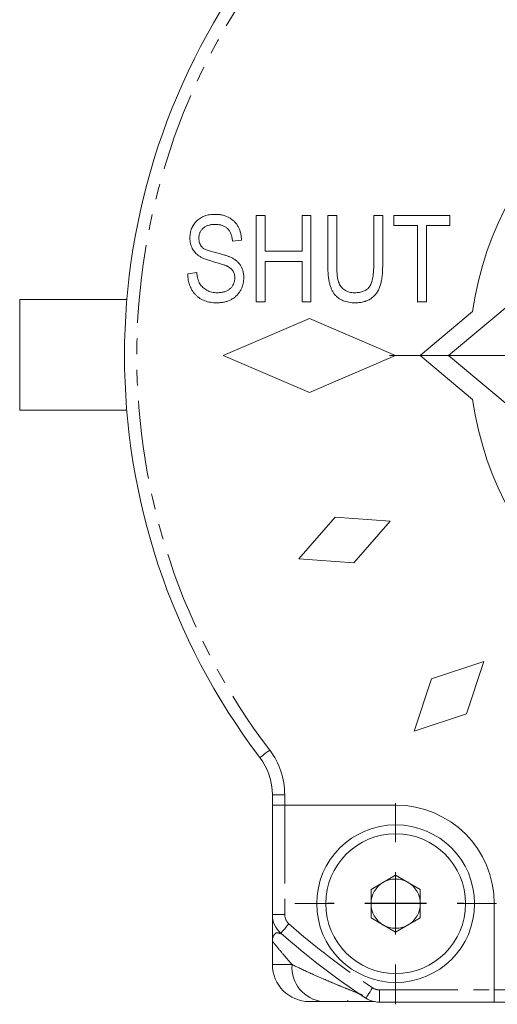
# Model space of a CAD drawing. Header units: millimetres. Extents: x 32 to 423, y -6 to 466.
# Tile 1 of 9: x 36 to 75, y -6 to 74. Entities that reach past the tile are written whole.
import ezdxf

# ---------------------------------------------------------------- set-up
doc = ezdxf.new("R2010")
doc.units = ezdxf.units.MM
doc.linetypes.add('PHANTOM', pattern=[12.7, 6.35, -1.27, 1.27, -1.27, 1.27, -1.27])

# ---------------------------------------------------------------- blocks, each defined once
blk = doc.blocks.new('SW_CENTERMARKSYMBOL_10')
at = {"color": 0, "linetype": 'Continuous', "lineweight": 0}
for p, q in [((0, 5), (0, 5.5)), ((0, 0), (0, 2.5)), ((-5, 0), (-5.5, 0)), ((0, 0), (-2.5, 0)), ((0, 0), (0, -2.5)), ((0, 0), (2.5, 0)), ((5, 0), (5.5, 0)), ((0, -5), (0, -5.5))]:
    blk.add_line(p, q, dxfattribs=at)
blk = doc.blocks.new('SW_CENTERMARKSYMBOL_14')
at = {"color": 0, "linetype": 'Continuous', "lineweight": 0}
for p, q in [((0, 5), (0, 32.5)), ((0, 0), (0, 2.5)), ((-5, 0), (-32.5, 0)), ((0, 0), (-2.5, 0)), ((0, 0), (0, -2.5)), ((0, 0), (2.5, 0)), ((5, 0), (32.5, 0)), ((0, -5), (0, -32.5))]:
    blk.add_line(p, q, dxfattribs=at)
blk = doc.blocks.new('SW_CENTERMARKSYMBOL_15')
at = {"color": 0, "linetype": 'Continuous', "lineweight": 0}
for p, q in [((0, 5), (0, 8.17)), ((0, 0), (0, 2.5)), ((-5, 0), (-8.17, 0)), ((0, 0), (-2.5, 0)), ((0, 0), (0, -2.5)), ((0, 0), (2.5, 0)), ((5, 0), (8.17, 0)), ((0, -5), (0, -8.17))]:
    blk.add_line(p, q, dxfattribs=at)

msp = doc.modelspace()

# ---------------------------------------------------------------- linework, layer by layer
at = {"color": 7, "linetype": 'Continuous', "lineweight": 15}
for p, q in [((55.034, 50.727), (55.034, 57.727)), ((55.034, 57.727), (55.762, 57.727)), ((55.762, 57.727), (55.762, 54.818)), ((58.762, 54.818), (58.762, 57.727)), ((58.762, 57.727), (59.489, 57.727)), ((59.489, 57.727), (59.489, 50.727)), ((60.852, 53.699), (60.852, 57.727)), ((60.852, 57.727), (61.58, 57.727)), ((61.58, 57.727), (61.58, 53.694)), ((64.58, 57.727), (65.307, 57.727)), ((64.58, 53.694), (64.58, 57.727)), ((65.307, 57.727), (65.307, 53.699)), ((66.216, 57.727), (70.762, 57.727)), ((66.216, 56.909), (66.216, 57.727)), ((70.762, 57.727), (70.762, 56.909)), ((68.125, 56.909), (66.216, 56.909)), ((68.125, 50.727), (68.125, 56.909)), ((70.762, 56.909), (68.852, 56.909)), ((68.852, 56.909), (68.852, 50.727)), ((53.852, 55.727), (53.125, 55.636)), ((55.762, 54.818), (58.762, 54.818)), ((58.762, 54), (55.762, 54)), ((55.762, 54), (55.762, 50.727)), ((58.762, 50.727), (58.762, 54)), ((49.489, 53), (50.216, 53.091)), ((76.459, 51.227), (70.659, 46.36)), ((35.859, 50.913), (35.859, 41.913)), ((44.551, 50.913), (35.859, 50.913)), ((55.762, 50.727), (55.034, 50.727)), ((59.489, 50.727), (58.762, 50.727)), ((68.852, 50.727), (68.125, 50.727)), ((72.604, 49.922), (68.359, 46.36)), ((59.359, 49.36), (52.359, 46.36)), ((66.359, 46.36), (59.359, 49.36)), ((52.359, 46.36), (59.359, 43.36)), ((59.359, 43.36), (66.359, 46.36)), ((68.359, 46.36), (72.604, 42.798)), ((70.659, 46.36), (76.459, 41.493)), ((44.542, 41.913), (35.859, 41.913)), ((61.443, 33.234), (58.513, 29.856)), ((65.904, 32.917), (61.443, 33.234)), ((62.974, 29.539), (65.904, 32.917)), ((58.513, 29.856), (62.974, 29.539)), ((73.519, 21.521), (69.276, 20.106)), ((72.105, 17.278), (73.519, 21.521)), ((69.276, 20.106), (67.862, 15.864)), ((67.862, 15.864), (72.105, 17.278)), ((56.359, 9.86), (56.359, 10.695)), ((56.359, 9.86), (57.359, 9.86)), ((56.359, 0.97), (56.359, 9.86)), ((66.359, 9.86), (57.359, 9.86)), ((64.359, 3.015), (66.359, 4.17)), ((66.359, 4.17), (68.359, 3.015)), ((64.359, 0.705), (64.359, 3.015)), ((68.359, 3.015), (68.359, 0.705)), ((74.359, -5.14), (74.359, 1.86)), ((66.359, -0.449), (64.359, 0.705)), ((68.359, 0.705), (66.359, -0.449)), ((56.359, -1.181), (56.359, -3.087)), ((74.359, -5.14), (74.359, -6.14)), ((60.453, -6.087), (59.359, -6.087)), ((62.459, -6.01), (62.535, -6.087)), ((74.359, -6.14), (65.042, -6.14)), ((122.359, -6.14), (74.359, -6.14))]:
    msp.add_line(p, q, dxfattribs=at)
at = {"color": 8, "linetype": 'PHANTOM', "lineweight": 0}
for p, q in [((57.359, 10.695), (56.359, 10.695)), ((57.359, 10.695), (57.359, 9.86)), ((57.359, 9.86), (57.359, 0.97)), ((56.359, 0.97), (57.359, 0.97)), ((56.359, -3.087), (57.958, -3.087)), ((65.042, -5.14), (65.042, -6.14)), ((65.042, -5.14), (74.359, -5.14)), ((74.359, -5.14), (122.359, -5.14))]:
    msp.add_line(p, q, dxfattribs=at)
at = {"color": 8, "linetype": 'PHANTOM', "lineweight": 0, "flags": 128}
for points in [[(56.138, 14.322), (55.983, 14.204), (55.833, 14.091), (55.696, 13.986), (55.575, 13.895), (55.476, 13.819), (55.402, 13.764), (55.357, 13.729), (55.342, 13.717)], [(57.697, 0.22), (57.568, 0.074), (57.444, -0.067), (57.33, -0.197), (57.23, -0.311), (57.148, -0.404), (57.087, -0.473), (57.049, -0.516), (57.036, -0.53)], [(63.94, -5.809), (63.951, -5.793), (63.982, -5.746), (64.033, -5.669), (64.102, -5.565), (64.185, -5.438), (64.28, -5.294), (64.384, -5.137), (64.491, -4.975)]]:
    msp.add_lwpolyline(points, dxfattribs=at)
at = {"color": 7, "linetype": 'Continuous', "lineweight": 15}
for radius in [6.4, 5.67]:
    msp.add_circle((66.359, 1.86), radius, dxfattribs=at)
for centre, radius, start, end in [((98.359, 46.36), 54, 142.80761, 217.19239), ((98.359, 46.36), 26, 187.87455, 172.12545), ((51.359, 10.695), 5, 0, 37.19239), ((66.359, 1.86), 8, 0, 90), ((66.359, 1.86), 2, 120, 180), ((66.359, 1.86), 2, 60, 120), ((66.359, 1.86), 2, 0, 60), ((66.359, 1.86), 2, 180, 240), ((66.359, 1.86), 2, 300, 0), ((58.359, 0.97), 2, 180, 228.61183), ((66.359, 1.86), 2, 240, 300), ((98.359, 46.36), 62.5, 228.61183, 236.58573), ((59.359, -3.087), 3, 180, 270), ((65.042, -4.14), 2, 236.58573, 270)]:
    msp.add_arc(centre, radius, start, end, dxfattribs=at)
at = {"color": 8, "linetype": 'PHANTOM', "lineweight": 0}
for centre, radius, start, end in [((98.359, 46.36), 53, 142.80761, 217.19239), ((51.359, 10.695), 6, 0, 37.19239), ((58.359, 0.97), 1, 180, 228.61183), ((98.359, 46.36), 61.5, 228.61183, 236.58573), ((60.731, -3.318), 2.783, 175.23162, 264.26342), ((65.042, -4.14), 1, 236.58573, 270)]:
    msp.add_arc(centre, radius, start, end, dxfattribs=at)
at = {"color": 7, "linetype": 'Continuous', "lineweight": 15}
for points, knots in [([(49.671, 55.9), (49.672, 55.969), (49.675, 56.104), (49.702, 56.302), (49.743, 56.491), (49.805, 56.669), (49.882, 56.838), (49.978, 56.996), (50.09, 57.146), (50.219, 57.284), (50.361, 57.41), (50.518, 57.519), (50.686, 57.611), (50.866, 57.689), (51.058, 57.746), (51.263, 57.787), (51.478, 57.814), (51.626, 57.817), (51.702, 57.818)], [0, 0, 0, 0, 0.065534, 0.128827, 0.189955, 0.249648, 0.308248, 0.366796, 0.425501, 0.485892, 0.546682, 0.606687, 0.667522, 0.729426, 0.793138, 0.859027, 0.927697, 1, 1, 1, 1]), ([(51.702, 57.818), (51.805, 57.815), (52.007, 57.81), (52.3, 57.762), (52.572, 57.683), (52.824, 57.572), (53.052, 57.431), (53.253, 57.261), (53.429, 57.065), (53.575, 56.84), (53.693, 56.592), (53.779, 56.322), (53.836, 56.032), (53.847, 55.831), (53.852, 55.727)], [0, 0, 0, 0, 0.091915, 0.17935, 0.26276, 0.343825, 0.423054, 0.500154, 0.577402, 0.656471, 0.73765, 0.820878, 0.907923, 1, 1, 1, 1]), ([(51.726, 57), (51.673, 56.999), (51.572, 56.999), (51.424, 56.981), (51.285, 56.959), (51.156, 56.924), (51.037, 56.881), (50.927, 56.827), (50.827, 56.764), (50.736, 56.691), (50.657, 56.61), (50.587, 56.523), (50.528, 56.431), (50.481, 56.332), (50.444, 56.228), (50.417, 56.118), (50.401, 56.003), (50.399, 55.924), (50.398, 55.883)], [0, 0, 0, 0, 0.080424, 0.155448, 0.227487, 0.294949, 0.359799, 0.42102, 0.481902, 0.540608, 0.598482, 0.655152, 0.710201, 0.765597, 0.821722, 0.879164, 0.938369, 1, 1, 1, 1]), ([(53.125, 55.636), (53.12, 55.692), (53.109, 55.801), (53.081, 55.958), (53.044, 56.105), (52.998, 56.24), (52.94, 56.363), (52.876, 56.475), (52.8, 56.576), (52.717, 56.666), (52.623, 56.745), (52.522, 56.814), (52.411, 56.872), (52.29, 56.918), (52.162, 56.956), (52.025, 56.981), (51.878, 56.997), (51.778, 56.999), (51.726, 57)], [0, 0, 0, 0, 0.076573, 0.149323, 0.217219, 0.282087, 0.343266, 0.402231, 0.458477, 0.514151, 0.569073, 0.624353, 0.681191, 0.739404, 0.79983, 0.862831, 0.929646, 1, 1, 1, 1]), ([(51.558, 53.977), (51.492, 53.996), (51.365, 54.032), (51.183, 54.089), (51.015, 54.145), (50.863, 54.204), (50.724, 54.26), (50.601, 54.321), (50.493, 54.38), (50.369, 54.459), (50.232, 54.569), (50.088, 54.716), (49.962, 54.879), (49.857, 55.057), (49.772, 55.249), (49.715, 55.456), (49.676, 55.674), (49.672, 55.824), (49.671, 55.9)], [0, 0, 0, 0, 0.069613, 0.134156, 0.194122, 0.24927, 0.300398, 0.34646, 0.388252, 0.425903, 0.496106, 0.565535, 0.634846, 0.704759, 0.775666, 0.847725, 0.922418, 1, 1, 1, 1]), ([(50.398, 55.883), (50.4, 55.811), (50.405, 55.674), (50.448, 55.48), (50.519, 55.311), (50.591, 55.218), (50.627, 55.173)], [0, 0, 0, 0, 0.283774, 0.539584, 0.775645, 1, 1, 1, 1]), ([(50.627, 55.173), (50.648, 55.152), (50.695, 55.105), (50.786, 55.046), (50.893, 54.984), (51.024, 54.927), (51.173, 54.868), (51.343, 54.814), (51.533, 54.758), (51.668, 54.725), (51.739, 54.707)], [0, 0, 0, 0, 0.075016, 0.16293, 0.264674, 0.38097, 0.512309, 0.658221, 0.820832, 1, 1, 1, 1]), ([(51.739, 54.707), (51.808, 54.69), (51.942, 54.658), (52.134, 54.608), (52.311, 54.561), (52.471, 54.517), (52.615, 54.471), (52.742, 54.428), (52.855, 54.39), (52.923, 54.36), (52.955, 54.346)], [0, 0, 0, 0, 0.169324, 0.325355, 0.468916, 0.600312, 0.718846, 0.824985, 0.918758, 1, 1, 1, 1]), ([(53.307, 52.653), (53.305, 52.704), (53.302, 52.802), (53.276, 52.944), (53.232, 53.076), (53.172, 53.199), (53.094, 53.311), (52.998, 53.413), (52.884, 53.502), (52.776, 53.57), (52.67, 53.62), (52.571, 53.662), (52.452, 53.707), (52.312, 53.756), (52.152, 53.806), (51.972, 53.86), (51.772, 53.918), (51.632, 53.957), (51.558, 53.977)], [0, 0, 0, 0, 0.062827, 0.122373, 0.180384, 0.236489, 0.292629, 0.350398, 0.410193, 0.473423, 0.510212, 0.55528, 0.608473, 0.669857, 0.740038, 0.817917, 0.904812, 1, 1, 1, 1]), ([(52.955, 54.346), (53.04, 54.305), (53.205, 54.225), (53.425, 54.069), (53.614, 53.891), (53.767, 53.688), (53.888, 53.464), (53.973, 53.218), (54.025, 52.953), (54.031, 52.769), (54.034, 52.675)], [0, 0, 0, 0, 0.133785, 0.259385, 0.380822, 0.499531, 0.618358, 0.739896, 0.866296, 1, 1, 1, 1]), ([(63.09, 50.636), (62.999, 50.638), (62.823, 50.641), (62.568, 50.675), (62.331, 50.726), (62.11, 50.8), (61.908, 50.896), (61.722, 51.011), (61.555, 51.15), (61.404, 51.31), (61.272, 51.499), (61.159, 51.719), (61.065, 51.971), (60.985, 52.254), (60.925, 52.57), (60.884, 52.918), (60.856, 53.297), (60.854, 53.561), (60.852, 53.699)], [0, 0, 0, 0, 0.0621711, 0.1208758, 0.1761981, 0.2290707, 0.2801445, 0.3296926, 0.3791295, 0.4286081, 0.4804132, 0.536863, 0.5981211, 0.665054, 0.7386094, 0.8185765, 0.9056472, 1, 1, 1, 1]), ([(61.58, 53.694), (61.58, 53.618), (61.582, 53.471), (61.589, 53.258), (61.6, 53.062), (61.615, 52.882), (61.636, 52.718), (61.661, 52.571), (61.691, 52.44), (61.735, 52.289), (61.808, 52.123), (61.918, 51.947), (62.053, 51.796), (62.211, 51.671), (62.391, 51.573), (62.589, 51.504), (62.806, 51.462), (62.956, 51.457), (63.034, 51.454)], [0, 0, 0, 0, 0.074505, 0.143952, 0.207916, 0.266902, 0.320566, 0.368949, 0.412615, 0.451707, 0.52237, 0.589127, 0.654338, 0.719234, 0.785079, 0.853278, 0.923972, 1, 1, 1, 1]), ([(63.034, 51.454), (63.1, 51.456), (63.227, 51.458), (63.41, 51.48), (63.579, 51.514), (63.734, 51.566), (63.876, 51.63), (64.005, 51.708), (64.117, 51.803), (64.218, 51.911), (64.305, 52.043), (64.38, 52.199), (64.441, 52.383), (64.493, 52.593), (64.532, 52.831), (64.56, 53.095), (64.577, 53.386), (64.579, 53.588), (64.58, 53.694)], [0, 0, 0, 0, 0.062128, 0.120557, 0.174825, 0.22647, 0.275397, 0.322468, 0.368782, 0.414633, 0.463298, 0.517828, 0.578724, 0.647359, 0.723099, 0.807264, 0.899204, 1, 1, 1, 1]), ([(65.307, 53.699), (65.307, 53.616), (65.306, 53.455), (65.295, 53.219), (65.282, 52.994), (65.261, 52.78), (65.232, 52.578), (65.198, 52.387), (65.159, 52.208), (65.113, 52.039), (65.059, 51.88), (64.995, 51.73), (64.922, 51.588), (64.839, 51.454), (64.743, 51.331), (64.639, 51.215), (64.526, 51.107), (64.401, 51.009), (64.268, 50.921), (64.125, 50.846), (63.975, 50.78), (63.814, 50.727), (63.646, 50.686), (63.468, 50.659), (63.282, 50.639), (63.155, 50.637), (63.09, 50.636)], [0, 0, 0, 0, 0.057011, 0.111445, 0.163641, 0.21303, 0.260012, 0.304613, 0.347221, 0.387277, 0.425715, 0.463142, 0.50007, 0.535979, 0.571955, 0.60768, 0.643832, 0.680212, 0.717105, 0.754184, 0.792042, 0.830687, 0.870815, 0.911966, 0.955096, 1, 1, 1, 1]), ([(51.83, 50.636), (51.743, 50.638), (51.575, 50.642), (51.33, 50.672), (51.098, 50.721), (50.88, 50.791), (50.674, 50.881), (50.481, 50.991), (50.303, 51.121), (50.139, 51.27), (49.992, 51.436), (49.861, 51.617), (49.751, 51.814), (49.661, 52.024), (49.588, 52.248), (49.534, 52.486), (49.5, 52.738), (49.493, 52.911), (49.489, 53)], [0, 0, 0, 0, 0.0690622, 0.1347659, 0.1976107, 0.2585282, 0.3181274, 0.3770583, 0.4356858, 0.4947336, 0.5540911, 0.6133334, 0.6729242, 0.7340655, 0.7962988, 0.8612409, 0.9289703, 1, 1, 1, 1]), ([(50.216, 53.091), (50.227, 52.998), (50.247, 52.823), (50.302, 52.577), (50.375, 52.363), (50.466, 52.177), (50.583, 52.02), (50.716, 51.878), (50.872, 51.755), (51.048, 51.647), (51.241, 51.56), (51.448, 51.5), (51.666, 51.462), (51.816, 51.457), (51.892, 51.454)], [0, 0, 0, 0, 0.106713, 0.202383, 0.287988, 0.365132, 0.438155, 0.511442, 0.587093, 0.665986, 0.746839, 0.82888, 0.91253, 1, 1, 1, 1]), ([(54.034, 52.675), (54.031, 52.58), (54.025, 52.392), (53.971, 52.118), (53.882, 51.856), (53.759, 51.612), (53.607, 51.387), (53.429, 51.187), (53.223, 51.018), (52.992, 50.878), (52.737, 50.767), (52.456, 50.693), (52.151, 50.644), (51.939, 50.639), (51.83, 50.636)], [0, 0, 0, 0, 0.0842735, 0.1665166, 0.2473878, 0.3288365, 0.4090983, 0.4877267, 0.5657078, 0.6449849, 0.7265584, 0.8120698, 0.9027288, 1, 1, 1, 1]), ([(51.892, 51.454), (51.947, 51.456), (52.053, 51.458), (52.207, 51.474), (52.352, 51.498), (52.487, 51.536), (52.614, 51.581), (52.73, 51.64), (52.838, 51.707), (52.936, 51.784), (53.022, 51.872), (53.1, 51.964), (53.164, 52.064), (53.217, 52.169), (53.256, 52.282), (53.287, 52.4), (53.304, 52.524), (53.306, 52.61), (53.307, 52.653)], [0, 0, 0, 0, 0.078125, 0.15183, 0.222152, 0.289023, 0.352598, 0.414842, 0.474935, 0.534843, 0.593414, 0.650787, 0.707286, 0.763458, 0.819724, 0.877852, 0.937479, 1, 1, 1, 1]), ([(56.359, -1.181), (56.359, -1.177), (56.359, -1.136), (56.359, -0.927), (56.359, -0.342), (56.359, 0.44), (56.359, 0.832), (56.359, 1.023)], [0, 0, 0, 0, 0.0036313, 0.0399904, 0.206635, 0.6119804, 1, 1, 1, 1]), ([(60.453, -6.087), (60.777, -6.087), (61.922, -6.087), (63.602, -6.087), (64.436, -6.087), (64.629, -6.087)], [0, 0, 0, 0, 0.23251, 0.822485, 1, 1, 1, 1])]:
    msp.add_open_spline(points, degree=3, knots=knots, dxfattribs=at)
at = {"color": 8, "linetype": 'PHANTOM', "lineweight": 0}
for points, knots in [([(56.994, -0.588), (56.941, -0.556), (56.762, -0.45), (56.544, -0.579), (56.393, -0.814), (56.363, -1.042), (56.359, -1.139), (56.359, -1.159), (56.359, -1.179), (56.359, -1.181)], [0, 0, 0, 0, 0.1422905, 0.4757215, 0.808977, 0.9614525, 0.9621785, 0.9961629, 1, 1, 1, 1]), ([(57.958, -3.087), (57.723, -2.818), (57.506, -2.566), (57.117, -2.106), (56.948, -1.903), (56.736, -1.646), (56.673, -1.569), (56.562, -1.433), (56.514, -1.374), (56.398, -1.231), (56.359, -1.181), (56.359, -1.181)], [0, 0, 0, 0, 0.25, 0.25, 0.5, 0.5, 0.625, 0.625, 0.75, 0.75, 1, 1, 1, 1]), ([(63.679, -5.582), (63.639, -5.556), (63.562, -5.52), (63.376, -5.439), (63.267, -5.394), (62.92, -5.253), (62.666, -5.151), (62.146, -4.942), (61.88, -4.834), (61.349, -4.615), (61.084, -4.504), (60.299, -4.169), (59.788, -3.945), (58.822, -3.505), (58.368, -3.289), (57.958, -3.087)], [0, 0, 0, 0, 0.0625, 0.0625, 0.125, 0.125, 0.25, 0.25, 0.375, 0.375, 0.5, 0.5, 0.75, 0.75, 1, 1, 1, 1])]:
    msp.add_open_spline(points, degree=3, knots=knots, dxfattribs=at)

# ---------------------------------------------------------------- block references
at = {"color": 7, "linetype": 'Continuous', "lineweight": 0}
for name, p in [('SW_CENTERMARKSYMBOL_14', (98.359, 46.36)), ('SW_CENTERMARKSYMBOL_15', (66.359, 1.86)), ('SW_CENTERMARKSYMBOL_10', (66.359, 1.913))]:
    msp.add_blockref(name, p, dxfattribs=at)

doc.saveas('drawing.dxf')
